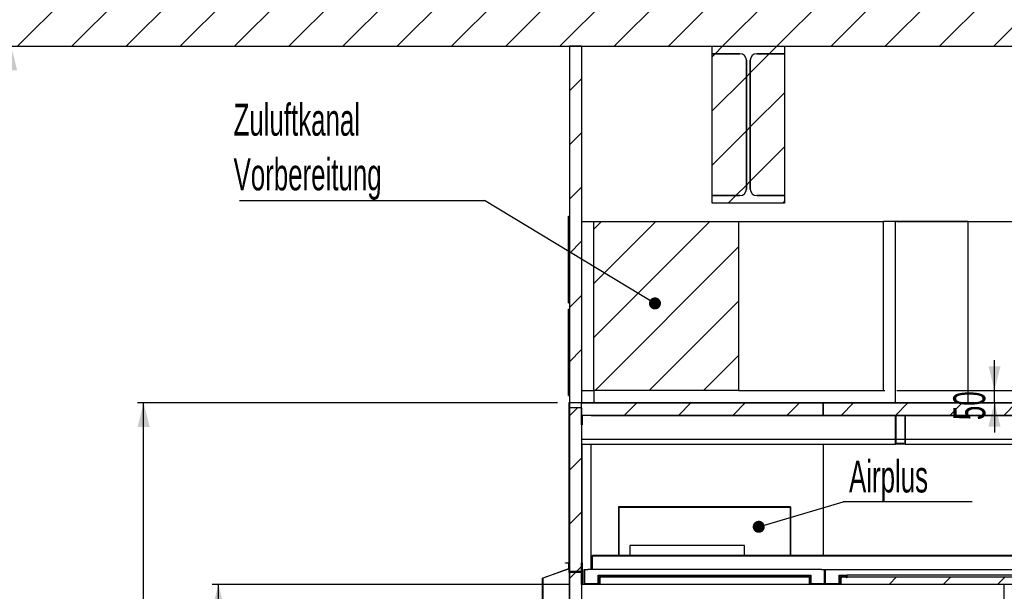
# Model space of a CAD drawing. Header units: millimetres. Extents: x 250 to 59450, y 0 to 41800.
# Tile 133 of 148: x 41256 to 45332, y 31805 to 34173. Entities that reach past the tile are written whole.
import ezdxf

# ---------------------------------------------------------------- set-up
doc = ezdxf.new("R2010")
doc.units = ezdxf.units.MM
doc.header["$LTSCALE"] = 50
doc.linetypes.add('CENTER', pattern=[10.16, 6.35, -1.27, 1.27, -1.27])
for name, color, linetype in [('MASS', 29, 'Continuous'), ('SCHNITT', 5, 'CENTER'), ('TEXT_1', 176, 'Continuous')]:
    doc.layers.add(name, color=color, linetype=linetype)
doc.styles.add('SLDTEXTSTYLE0', font='TXT', dxfattribs={"width": 0.605})
doc.dimstyles.new('SLDDIMSTYLE1', dxfattribs={"dimtxt": 0.18, "dimasz": 50, "dimexe": 0, "dimexo": 0.0625, "dimgap": 0, "dimtad": 0, "dimtih": 1, "dimtoh": 1, "dimdec": 0, "dimrnd": 1e-09, "dimzin": 0, "dimdsep": 46, "dimtxsty": 'Standard', "dimblk1": 'DOT', "dimblk2": 'DOT', "dimsah": 1, "dimcen": 0.09, "dimadec": 0, "dimazin": 0, "dimtfac": 50, "dimtdec": 0, "dimtofl": 0, "dimtmove": 0, "dimatfit": 3, "dimldrblk": 'DOT', "dimfxl": 1, "dimfrac": 2, "dimtolj": 1, "dimtzin": 0, "dimarcsym": 0})
doc.dimstyles.new('SLDDIMSTYLE2', dxfattribs={"dimtxt": 128.415934, "dimasz": 100, "dimexe": 0, "dimexo": 0.0625, "dimgap": 32.103984, "dimtad": 1, "dimdec": 1, "dimrnd": 1e-09, "dimzin": 12, "dimdsep": 46, "dimtxsty": 'SLDTEXTSTYLE0', "dimsah": 1, "dimcen": 0.09, "dimadec": 0, "dimazin": 3, "dimtfac": 1, "dimtdec": 1, "dimtofl": 0, "dimtmove": 0, "dimatfit": 3, "dimfxl": 1, "dimfrac": 2, "dimtolj": 1, "dimtzin": 12, "dimarcsym": 0})
doc.dimstyles.new('SLDDIMSTYLE3', dxfattribs={"dimtxt": 128.415934, "dimasz": 100, "dimexe": 0, "dimexo": 0.0625, "dimgap": 32.103984, "dimtad": 1, "dimdec": 1, "dimrnd": 1e-09, "dimzin": 12, "dimdsep": 46, "dimtxsty": 'SLDTEXTSTYLE0', "dimsah": 1, "dimcen": 0.09, "dimadec": 0, "dimazin": 3, "dimtfac": 1, "dimtdec": 1, "dimtmove": 0, "dimatfit": 0, "dimfxl": 1, "dimfrac": 2, "dimtolj": 1, "dimtzin": 12, "dimarcsym": 0})

# ---------------------------------------------------------------- blocks, each defined once
blk = doc.blocks.new('_D_64')
at = {"layer": 'MASS'}
for p, q in [((43532.4, 31833.2), (42053.4, 31833.2)), ((42078.4, 28733.2), (42078.4, 31833.2))]:
    blk.add_line(p, q, dxfattribs=at)
for points in [[(42078.4, 31833.2), (42053.4, 31733.2), (42103.4, 31733.2)], [(42078.4, 28733.2), (42103.4, 28833.2), (42053.4, 28833.2)]]:
    blk.add_solid(points, dxfattribs=at)
at = {"layer": 'MASS', "attachment_point": 1, "rotation": 90, "style": 'SLDTEXTSTYLE0'}
for s, insert, char_height in [('3100', (41907.9, 30689.8), 132.29), ('UK Filterdecke', (41907.9, 29484.5), 132.292)]:
    blk.add_mtext(s, dxfattribs=dict(at, insert=insert, char_height=char_height))
blk = doc.blocks.new('_D_65')
at = {"layer": 'MASS'}
for p, q in [((43482.4, 32585.2), (41744, 32585.2)), ((41769, 28733.2), (41769, 32585.2))]:
    blk.add_line(p, q, dxfattribs=at)
for points in [[(41769, 32585.2), (41744, 32485.2), (41794, 32485.2)], [(41769, 28733.2), (41794, 28833.2), (41744, 28833.2)]]:
    blk.add_solid(points, dxfattribs=at)
at = {"layer": 'MASS', "char_height": 132.29, "attachment_point": 1, "rotation": 90, "style": 'SLDTEXTSTYLE0'}
for s, insert in [('3852', (41598.4, 30914)), ('OK Kabine', (41598.4, 30012.4))]:
    blk.add_mtext(s, dxfattribs=dict(at, insert=insert))
blk = doc.blocks.new('_D_66')
at = {"layer": 'MASS'}
for p, q in [((44887.4, 33337.2), (46625.7, 33337.2)), ((46600.7, 32637.2), (46600.7, 33337.2)), ((44887.4, 32637.2), (46625.7, 32637.2))]:
    blk.add_line(p, q, dxfattribs=at)
for points in [[(46600.7, 33337.2), (46575.7, 33237.2), (46625.7, 33237.2)], [(46600.7, 32637.2), (46625.7, 32737.2), (46575.7, 32737.2)]]:
    blk.add_solid(points, dxfattribs=at)
at = {"layer": 'MASS', "insert": (46430.2, 32840.2), "char_height": 132.29, "attachment_point": 1, "rotation": 90, "style": 'SLDTEXTSTYLE0'}
blk.add_mtext('700', dxfattribs=at)
blk = doc.blocks.new('_D_67')
at = {"layer": 'MASS'}
for p, q in [((45291.7, 32637.2), (45291.7, 32762.2)), ((44887.4, 32637.2), (45316.7, 32637.2)), ((45291.7, 32587.2), (45291.7, 32637.2)), ((45291.7, 32587.2), (45291.7, 32462.2))]:
    blk.add_line(p, q, dxfattribs=at)
for points in [[(45291.7, 32637.2), (45316.7, 32737.2), (45266.7, 32737.2)], [(45291.7, 32587.2), (45266.7, 32487.2), (45316.7, 32487.2)]]:
    blk.add_solid(points, dxfattribs=at)
at = {"layer": 'MASS', "insert": (45121.2, 32514.2), "char_height": 132.29, "attachment_point": 1, "rotation": 90, "style": 'SLDTEXTSTYLE0'}
blk.add_mtext('50', dxfattribs=at)
blk = doc.blocks.new('_D_68')
at = {"layer": 'MASS'}
blk.add_line((41220.3, 34063.2), (41220.3, 28733.2), dxfattribs=at)
for points in [[(41220.3, 34063.2), (41195.3, 33963.2), (41245.3, 33963.2)], [(41220.3, 28733.2), (41245.3, 28833.2), (41195.3, 28833.2)]]:
    blk.add_solid(points, dxfattribs=at)
at = {"layer": 'MASS', "insert": (41049.8, 31202.2), "char_height": 132.29, "attachment_point": 1, "rotation": 90, "style": 'SLDTEXTSTYLE0'}
blk.add_mtext('5330', dxfattribs=at)
blk = doc.blocks.new('SW_NOTE_0_46')
at = {"layer": 'TEXT_1', "color": 0}
blk.add_line((-1014.5, 0), (0, 0), dxfattribs=at)
at = {"layer": 'TEXT_1', "color": 0, "char_height": 132.292, "attachment_point": 1, "style": 'SLDTEXTSTYLE0'}
for s, insert in [('Zuluftkanal', (-1039.2, 401.5)), ('Vorbereitung', (-1039.2, 175.1))]:
    blk.add_mtext(s, dxfattribs=dict(at, insert=insert))
blk = doc.blocks.new('_Dot')
at = {"color": 0, "linetype": 'ByBlock', "lineweight": -2}
blk.add_line((-0.5, 0), (-1, 0), dxfattribs=at)
at = {"color": 0, "linetype": 'ByBlock', "const_width": 0.5}
blk.add_lwpolyline([(-0.25, 0, 1), (0.25, 0, 1)], format="xyb", close=True, dxfattribs=at)
blk = doc.blocks.new('SW_NOTE_0_57')
at = {"layer": 'TEXT_1', "color": 0}
blk.add_line((533.8, 0), (0, 0), dxfattribs=at)
at = {"layer": 'TEXT_1', "color": 0, "insert": (24.1, 171.4), "char_height": 132.29, "attachment_point": 1, "style": 'SLDTEXTSTYLE0'}
blk.add_mtext('Airplus', dxfattribs=at)

msp = doc.modelspace()

# ---------------------------------------------------------------- hatches: boundary and pattern name
at = {"linetype": 'Continuous', "lineweight": 18}
h = msp.add_hatch(dxfattribs=at)
h.set_pattern_fill('ANSI31', scale=50, style=0)
h.paths.add_polyline_path([(27887.36, 34063.17), (51132.36, 34063.17), (51132.36, 34283.17), (27887.36, 34283.17)], flags=0)
h = msp.add_hatch(dxfattribs=at)
h.set_pattern_fill('ANSI31', scale=50, style=0)
edge = h.paths.add_edge_path(flags=0)
edge.add_arc((44237.36, 34005.17), 27, 0, 90, ccw=False)
edge.add_line((44264.36, 34005.17), (44264.36, 33471.17))
edge.add_arc((44237.36, 33471.17), 27, 270, 360, ccw=False)
edge.add_line((44237.36, 33444.17), (44122.36, 33444.17))
edge.add_line((44122.36, 33444.17), (44122.36, 33413.17))
edge.add_line((44122.36, 33413.17), (44422.36, 33413.17))
edge.add_line((44422.36, 33413.17), (44422.36, 33444.17))
edge.add_line((44422.36, 33444.17), (44307.36, 33444.17))
edge.add_arc((44307.36, 33471.17), 27, 180, 270, ccw=False)
edge.add_line((44280.36, 33471.17), (44280.36, 34005.17))
edge.add_arc((44307.36, 34005.17), 27, 90, 180, ccw=False)
edge.add_line((44307.36, 34032.17), (44422.36, 34032.17))
edge.add_line((44422.36, 34032.17), (44422.36, 34063.17))
edge.add_line((44422.36, 34063.17), (44122.36, 34063.17))
edge.add_line((44122.36, 34063.17), (44122.36, 34032.17))
edge.add_line((44122.36, 34032.17), (44237.36, 34032.17))
h = msp.add_hatch(dxfattribs=at)
h.set_pattern_fill('ANSI31', scale=50, style=0)
edge = h.paths.add_edge_path(flags=0)
edge.add_arc((44237.36, 34005.17), 27, 0, 90)
edge.add_line((44237.36, 34032.17), (44122.36, 34032.17))
edge.add_line((44122.36, 34032.17), (44122.36, 33444.17))
edge.add_line((44122.36, 33444.17), (44237.36, 33444.17))
edge.add_arc((44237.36, 33471.17), 27, 270, 360)
edge.add_line((44264.36, 33471.17), (44264.36, 34005.17))
h = msp.add_hatch(dxfattribs=at)
h.set_pattern_fill('ANSI31', scale=50, style=0)
edge = h.paths.add_edge_path(flags=0)
edge.add_line((44307.36, 33444.17), (44422.36, 33444.17))
edge.add_line((44422.36, 33444.17), (44422.36, 34032.17))
edge.add_line((44422.36, 34032.17), (44307.36, 34032.17))
edge.add_arc((44307.36, 34005.17), 27, 90, 180)
edge.add_line((44280.36, 34005.17), (44280.36, 33471.17))
edge.add_arc((44307.36, 33471.17), 27, 180, 270)
at = {"layer": 'SCHNITT', "linetype": 'Continuous', "lineweight": 18}
h = msp.add_hatch(dxfattribs=at)
h.set_pattern_fill('ANSI31', color=256, scale=50, style=0)
h.paths.add_polyline_path([(43582.36, 32587.17), (43582.36, 34063.17), (43532.36, 34063.17), (43532.36, 32587.17)], flags=0)
h = msp.add_hatch(dxfattribs=at)
h.set_pattern_fill('ANSI31', color=256, scale=50, angle=3e-322, style=0)
h.paths.add_polyline_path([(43632.36, 33337.17), (43632.36, 32637.17), (44232.36, 32637.17), (44232.36, 33337.17)], flags=0)
h = msp.add_hatch(dxfattribs=at)
h.set_pattern_fill('ANSI31', color=256, scale=50, angle=3e-322, style=0)
h.paths.add_polyline_path([(43530.36, 32587.17), (43530.36, 32495.17), (43532.36, 32495.17), (43532.36, 32585.17), (43622.36, 32585.17), (43622.36, 32587.17)], flags=0)
h = msp.add_hatch(dxfattribs=at)
h.set_pattern_fill('ANSI31', color=256, scale=50, angle=3e-322, style=0)
h.paths.add_polyline_path([(44582.36, 32585.17), (43582.36, 32585.17), (43582.36, 32535.17), (44582.36, 32535.17)], flags=0)
h = msp.add_hatch(dxfattribs=at)
h.set_pattern_fill('ANSI31', color=256, scale=50, angle=3e-322, style=0)
h.paths.add_polyline_path([(45582.36, 32585.17), (44582.36, 32585.17), (44582.36, 32535.17), (45582.36, 32535.17)], flags=0)
h = msp.add_hatch(dxfattribs=at)
h.set_pattern_fill('ANSI31', color=256, scale=50, angle=3e-322, style=0)
h.paths.add_polyline_path([(43582.36, 32565.17), (43532.36, 32565.17), (43532.36, 31888.17), (43582.36, 31888.17)], flags=0)
h = msp.add_hatch(dxfattribs=at)
h.set_pattern_fill('ANSI31', color=256, scale=50, angle=3e-322, style=0)
h.paths.add_polyline_path([(43582.36, 32535.17), (43582.36, 32495.17), (43584.36, 32495.17), (43584.36, 32533.17), (43622.36, 32533.17), (43622.36, 32535.17)], flags=0)
h = msp.add_hatch(dxfattribs=at)
h.set_pattern_fill('ANSI31', color=256, scale=50, angle=3e-322, style=0)
h.paths.add_polyline_path([(44882.36, 32535.17), (44882.36, 32415.17), (44922.36, 32415.17), (44922.36, 32535.17)], flags=0)
h.paths.add_polyline_path([(44920.36, 32417.17), (44884.36, 32417.17), (44884.36, 32533.17), (44920.36, 32533.17)], flags=0)
h = msp.add_hatch(dxfattribs=at)
h.set_pattern_fill('ANSI31', color=256, scale=50, angle=3e-322, style=0)
h.paths.add_polyline_path([(43515.36, 31923.17), (43515.36, 31921.67), (43528.86, 31921.67), (43528.86, 31899.22), (43420.36, 31859.73), (43420.36, 31769.73), (43440.36, 31769.73), (43440.36, 31771.23), (43421.86, 31771.23), (43421.86, 31858.68), (43530.36, 31898.17), (43530.36, 31923.17)], flags=0)
h = msp.add_hatch(dxfattribs=at)
h.set_pattern_fill('ANSI31', color=256, scale=50, angle=3e-322, style=0)
h.paths.add_polyline_path([(43530.36, 31923.17), (43530.36, 31883.17), (43584.36, 31883.17), (43584.36, 31923.17), (43582.36, 31923.17), (43582.36, 31885.17), (43532.36, 31885.17), (43532.36, 31923.17)], flags=0)
h = msp.add_hatch(dxfattribs=at)
h.set_pattern_fill('ANSI31', color=256, scale=50, angle=3e-322, style=0)
h.paths.add_polyline_path([(43582.36, 31733.17), (43582.36, 31883.17), (43532.36, 31883.17), (43532.36, 31733.17)], flags=0)
h = msp.add_hatch(dxfattribs=at)
h.set_pattern_fill('ANSI31', color=256, scale=50, angle=3e-322, style=0)
h.paths.add_polyline_path([(43582.36, 31833.17), (43627.36, 31833.17), (43627.36, 31835.17), (43584.36, 31835.17), (43584.36, 31883.17), (43582.36, 31883.17)], flags=0)
h = msp.add_hatch(dxfattribs=at)
h.set_pattern_fill('ANSI31', color=256, scale=50, angle=3e-322, style=0)
h.paths.add_polyline_path([(43592.86, 31895.17), (43592.86, 31835.17), (43652.86, 31835.17), (43652.86, 31869.67), (44529.86, 31869.67), (44529.86, 31835.17), (44589.86, 31835.17), (44589.86, 31895.17), (44574.86, 31895.17), (44574.86, 31893.67), (44588.36, 31893.67), (44588.36, 31836.67), (44531.36, 31836.67), (44531.36, 31871.17), (43651.36, 31871.17), (43651.36, 31836.67), (43594.36, 31836.67), (43594.36, 31893.67), (43607.86, 31893.67), (43607.86, 31895.17)], flags=0)
h = msp.add_hatch(dxfattribs=at)
h.set_pattern_fill('ANSI31', color=256, scale=50, angle=3e-322, style=0)
h.paths.add_polyline_path([(44604.86, 31893.67), (44604.86, 31895.17), (44589.86, 31895.17), (44589.86, 31835.17), (44649.86, 31835.17), (44649.86, 31869.67), (44678.36, 31869.67), (44678.36, 31860.17), (44679.86, 31860.17), (44679.86, 31871.17), (44648.36, 31871.17), (44648.36, 31836.67), (44591.36, 31836.67), (44591.36, 31893.67)], flags=0)
h = msp.add_hatch(dxfattribs=at)
h.set_pattern_fill('ANSI31', color=256, scale=50, angle=3e-322, style=0)
h.paths.add_polyline_path([(45521.86, 31865.17), (44654.86, 31865.17), (44654.86, 31835.17), (45521.86, 31835.17)], flags=0)

# ---------------------------------------------------------------- linework, layer by layer
at = {"color": 250, "linetype": 'Continuous', "lineweight": 25, "true_color": 0x404040}
for p, q in [((27887.36, 34063.17), (51132.36, 34063.17)), ((44122.36, 34032.17), (44122.36, 34063.17)), ((44122.36, 34063.17), (44422.36, 34063.17)), ((44422.36, 34063.17), (44422.36, 34032.17)), ((44237.36, 34032.17), (44122.36, 34032.17)), ((44122.36, 33444.17), (44122.36, 34032.17)), ((44122.36, 34032.17), (44237.36, 34032.17)), ((44264.36, 33471.17), (44264.36, 34005.17)), ((44264.36, 34005.17), (44264.36, 33471.17)), ((44280.36, 33471.17), (44280.36, 34005.17)), ((44280.36, 34005.17), (44280.36, 33471.17)), ((44307.36, 34032.17), (44422.36, 34032.17)), ((44422.36, 34032.17), (44307.36, 34032.17)), ((44422.36, 34032.17), (44422.36, 33444.17)), ((44122.36, 33413.17), (44122.36, 33444.17)), ((44122.36, 33444.17), (44237.36, 33444.17)), ((44237.36, 33444.17), (44122.36, 33444.17)), ((44422.36, 33444.17), (44307.36, 33444.17)), ((44307.36, 33444.17), (44422.36, 33444.17)), ((44422.36, 33444.17), (44422.36, 33413.17)), ((44422.36, 33413.17), (44122.36, 33413.17))]:
    msp.add_line(p, q, dxfattribs=at)
at = {"color": 7, "linetype": 'Continuous', "lineweight": 25}
for p, q in [((43582.36, 34063.17), (43532.36, 34063.17)), ((43532.36, 34063.17), (43532.36, 32587.17)), ((43582.36, 34063.17), (43582.36, 32587.17)), ((43530.36, 32587.17), (43622.36, 32587.17)), ((43530.36, 32495.17), (43530.36, 32587.17)), ((43532.36, 32587.17), (43582.36, 32587.17)), ((43622.36, 32585.17), (43532.36, 32585.17)), ((43532.36, 32585.17), (43532.36, 32495.17)), ((43582.36, 32535.17), (43582.36, 32585.17)), ((43582.36, 32585.17), (44582.36, 32585.17)), ((43622.36, 32587.17), (48422.36, 32587.17)), ((43622.36, 32587.17), (43622.36, 32585.17)), ((44582.36, 32585.17), (44582.36, 32535.17)), ((44582.36, 32585.17), (45582.36, 32585.17)), ((44582.36, 32535.17), (44582.36, 32585.17)), ((43582.36, 32565.17), (43532.36, 32565.17)), ((43532.36, 32565.17), (43532.36, 31888.17)), ((43582.36, 32565.17), (43582.36, 31888.17)), ((43582.36, 32535.17), (44582.36, 32535.17)), ((43582.36, 32535.17), (43622.36, 32535.17)), ((43582.36, 32495.17), (43582.36, 32535.17)), ((43622.36, 32533.17), (43584.36, 32533.17)), ((43584.36, 32533.17), (43584.36, 32495.17)), ((43622.36, 32535.17), (43622.36, 32533.17)), ((43622.36, 32533.17), (44882.36, 32533.17)), ((44582.36, 32535.17), (45582.36, 32535.17)), ((44882.36, 32535.17), (44922.36, 32535.17)), ((44882.36, 32415.17), (44882.36, 32535.17)), ((44884.36, 32533.17), (44920.36, 32533.17)), ((44884.36, 32417.17), (44884.36, 32533.17)), ((44920.36, 32533.17), (44920.36, 32417.17)), ((44922.36, 32535.17), (44922.36, 32415.17)), ((44922.36, 32533.17), (47732.36, 32533.17)), ((43532.36, 32495.17), (43530.36, 32495.17)), ((43530.36, 31923.17), (43530.36, 32495.17)), ((43584.36, 32495.17), (43582.36, 32495.17)), ((43582.36, 32435.17), (44882.36, 32435.17)), ((43582.36, 32415.17), (44882.36, 32415.17)), ((43584.36, 31923.17), (43584.36, 32415.17)), ((43622.36, 31895.17), (43622.36, 32415.17)), ((44582.36, 32415.17), (44582.36, 31953.17)), ((44582.36, 32415.17), (44582.36, 31953.17)), ((44922.36, 32415.17), (44882.36, 32415.17)), ((44884.36, 32435.17), (44920.36, 32435.17)), ((44920.36, 32417.17), (44884.36, 32417.17)), ((44922.36, 32435.17), (47732.36, 32435.17)), ((44922.36, 32415.17), (47732.36, 32415.17)), ((43734.86, 32155.17), (44446.86, 32155.17)), ((43734.86, 32155.17), (43734.86, 31953.17)), ((43734.86, 32155.17), (43734.86, 31953.17)), ((44446.86, 32155.17), (43734.86, 32155.17)), ((43735.86, 32154.17), (44445.86, 32154.17)), ((43735.86, 32154.17), (43735.86, 31953.17)), ((43735.86, 32154.17), (43735.86, 31953.17)), ((44445.86, 32154.17), (43735.86, 32154.17)), ((44445.86, 32154.17), (44445.86, 31953.17)), ((44445.86, 32154.17), (44445.86, 31953.17)), ((44446.86, 32155.17), (44446.86, 31953.17)), ((44446.86, 32155.17), (44446.86, 31953.17)), ((43781.36, 31995.17), (43781.36, 31953.17)), ((44256.36, 31995.17), (43781.36, 31995.17)), ((44256.36, 31953.17), (44256.36, 31995.17)), ((43515.36, 31923.17), (43530.36, 31923.17)), ((43515.36, 31921.67), (43515.36, 31923.17)), ((43528.86, 31921.67), (43515.36, 31921.67)), ((43528.86, 31899.22), (43528.86, 31921.67)), ((43530.36, 31923.17), (43532.36, 31923.17)), ((43530.36, 31883.17), (43530.36, 31923.17)), ((43530.36, 31923.17), (43530.36, 31898.17)), ((43532.36, 31923.17), (43532.36, 31885.17)), ((43582.36, 31885.17), (43582.36, 31923.17)), ((43582.36, 31923.17), (43584.36, 31923.17)), ((43584.36, 31923.17), (43584.36, 31883.17)), ((50537.36, 31953.17), (43627.36, 31953.17)), ((43627.36, 31951.17), (43627.36, 31953.17)), ((50537.36, 31951.17), (43627.36, 31951.17)), ((43627.36, 31895.17), (43627.36, 31951.17)), ((43420.36, 31859.73), (43528.86, 31899.22)), ((43530.36, 31898.17), (43421.86, 31858.68)), ((43584.36, 31883.17), (43530.36, 31883.17)), ((43530.36, 31883.17), (43530.36, 31769.73)), ((43532.36, 31888.17), (43582.36, 31888.17)), ((43532.36, 31885.17), (43582.36, 31885.17)), ((43532.36, 31883.17), (43532.36, 31733.17)), ((43582.36, 31883.17), (43532.36, 31883.17)), ((43582.36, 31833.17), (43582.36, 31883.17)), ((43582.36, 31883.17), (43584.36, 31883.17)), ((43582.36, 31883.17), (43582.36, 31733.17)), ((43584.36, 31883.17), (43584.36, 31835.17)), ((43591.86, 31895.17), (43591.86, 31835.17)), ((43591.86, 31895.17), (43592.86, 31895.17)), ((43592.86, 31835.17), (43592.86, 31895.17)), ((43592.86, 31895.17), (43607.86, 31895.17)), ((43607.86, 31893.67), (43594.36, 31893.67)), ((43594.36, 31893.67), (43594.36, 31836.67)), ((43607.86, 31895.17), (43607.86, 31893.67)), ((44574.86, 31895.17), (43607.86, 31895.17)), ((44574.86, 31895.17), (44589.86, 31895.17)), ((44574.86, 31893.67), (44574.86, 31895.17)), ((44588.36, 31893.67), (44574.86, 31893.67)), ((44588.36, 31836.67), (44588.36, 31893.67)), ((44589.86, 31895.17), (44589.86, 31835.17)), ((44589.86, 31835.17), (44589.86, 31895.17)), ((44589.86, 31895.17), (44604.86, 31895.17)), ((44591.36, 31893.67), (44591.36, 31836.67)), ((44604.86, 31893.67), (44591.36, 31893.67)), ((44604.86, 31895.17), (44604.86, 31893.67)), ((44604.86, 31895.17), (45571.86, 31895.17)), ((43420.36, 31769.73), (43420.36, 31859.73)), ((43421.86, 31858.68), (43421.86, 31771.23)), ((43651.36, 31871.17), (44531.36, 31871.17)), ((43651.36, 31836.67), (43651.36, 31871.17)), ((44529.86, 31869.67), (43652.86, 31869.67)), ((43652.86, 31869.67), (43652.86, 31835.17)), ((43657.86, 31865.17), (43657.86, 31835.17)), ((43657.86, 31865.17), (44524.86, 31865.17)), ((43681.36, 31869.67), (43681.36, 31865.17)), ((44501.36, 31869.67), (44501.36, 31865.17)), ((44524.86, 31865.17), (44524.86, 31835.17)), ((44529.86, 31835.17), (44529.86, 31869.67)), ((44531.36, 31871.17), (44531.36, 31836.67)), ((44648.36, 31836.67), (44648.36, 31871.17)), ((44648.36, 31871.17), (44679.86, 31871.17)), ((44649.86, 31869.67), (44649.86, 31835.17)), ((44678.36, 31869.67), (44649.86, 31869.67)), ((44654.86, 31865.17), (44654.86, 31835.17)), ((44654.86, 31865.17), (45521.86, 31865.17)), ((44678.36, 31860.17), (44678.36, 31869.67)), ((44679.86, 31860.17), (44678.36, 31860.17)), ((44679.86, 31871.17), (44679.86, 31860.17)), ((45496.86, 31871.17), (44679.86, 31871.17)), ((43627.36, 31833.17), (43582.36, 31833.17)), ((43584.36, 31835.17), (43627.36, 31835.17)), ((43652.86, 31835.17), (43592.86, 31835.17)), ((43594.36, 31836.67), (43651.36, 31836.67)), ((43627.36, 31835.17), (43627.36, 31833.17)), ((50537.36, 31833.17), (43627.36, 31833.17)), ((43652.86, 31835.17), (43657.86, 31835.17)), ((43657.86, 31835.17), (44524.86, 31835.17)), ((44524.86, 31835.17), (44529.86, 31835.17)), ((44589.86, 31835.17), (44529.86, 31835.17)), ((44531.36, 31836.67), (44588.36, 31836.67)), ((44649.86, 31835.17), (44589.86, 31835.17)), ((44591.36, 31836.67), (44648.36, 31836.67)), ((44654.86, 31835.17), (44649.86, 31835.17)), ((44654.86, 31835.17), (45521.86, 31835.17)), ((45332.36, 31831.24), (45332.36, 31833.17)), ((45332.36, 31831.24), (45332.36, 31833.17)), ((45332.36, 31407.19), (45332.36, 31831.24)), ((45332.36, 31407.19), (45332.36, 31831.24))]:
    msp.add_line(p, q, dxfattribs=at)
at = {"color": 36, "linetype": 'Continuous', "lineweight": 25, "true_color": 0x7c3c04}
for p, q in [((43527.36, 33000.67), (43527.36, 33358.67)), ((43527.36, 33358.67), (43532.36, 33358.67)), ((43582.36, 33337.17), (43632.36, 33337.17)), ((43632.36, 33337.17), (44232.36, 33337.17)), ((43632.36, 32637.17), (43632.36, 33337.17)), ((44232.36, 33337.17), (44232.36, 32637.17)), ((44232.36, 33337.17), (44832.36, 33337.17)), ((44837.36, 33337.17), (44832.36, 33337.17)), ((44832.36, 32637.17), (44832.36, 33337.17)), ((44882.36, 33337.17), (44837.36, 33337.17)), ((44882.36, 32587.17), (44882.36, 33337.17)), ((45182.36, 33337.17), (44882.36, 33337.17)), ((44882.36, 32587.17), (44882.36, 33337.17)), ((45182.36, 32587.17), (45182.36, 33337.17)), ((45182.36, 33337.17), (46262.36, 33337.17)), ((45182.36, 32587.17), (45182.36, 33337.17)), ((43527.36, 33000.67), (43532.36, 33000.67)), ((43527.36, 32973.67), (43532.36, 32973.67)), ((43527.36, 32615.67), (43527.36, 32973.67)), ((43527.36, 32615.67), (43532.36, 32615.67)), ((43582.36, 32637.17), (43632.36, 32637.17)), ((44232.36, 32637.17), (43632.36, 32637.17)), ((43632.36, 32637.17), (43632.36, 32587.17)), ((44232.36, 32637.17), (44832.36, 32637.17)), ((44832.36, 32637.17), (44837.36, 32637.17))]:
    msp.add_line(p, q, dxfattribs=at)
at = {"color": 250, "linetype": 'Continuous', "lineweight": 25, "true_color": 0x404040}
for centre, start, end in [((44237.36, 34005.17), 0, 90), ((44237.36, 34005.17), 0, 90), ((44307.36, 34005.17), 90, 180), ((44307.36, 34005.17), 90, 180), ((44237.36, 33471.17), 270, 0), ((44237.36, 33471.17), 270, 0), ((44307.36, 33471.17), 180, 270), ((44307.36, 33471.17), 180, 270)]:
    msp.add_arc(centre, 27, start, end, dxfattribs=at)

# ---------------------------------------------------------------- block references
at = {"layer": 'TEXT_1'}
for name, p in [('SW_NOTE_0_46', (43180.54, 33423.39)), ('SW_NOTE_0_57', (44665.43, 32175.33))]:
    msp.add_blockref(name, p, dxfattribs=at)

# ---------------------------------------------------------------- dimensions: what is measured, and where the dimension line sits
at = {"layer": 'MASS'}
for base, p1, p2, dimstyle, picture, middle in [((41220.28, 28733.17), (27887.36, 34063.17), (50732.36, 28733.17), 'SLDDIMSTYLE2', '_D_68', (41220.28, 31398.17)), ((46600.74, 33337.17), (44837.36, 32637.17), (44837.36, 33337.17), 'SLDDIMSTYLE2', '_D_66', (46600.74, 32987.17)), ((45291.74, 32637.17), (43530.36, 32587.17), (44837.36, 32637.17), 'SLDDIMSTYLE3', '_D_67', (45291.74, 32612.17))]:
    dim = msp.add_linear_dim(base=base, p1=p1, p2=p2, angle=90, dimstyle=dimstyle, dxfattribs=at)
    dim.commit()
    dim.dimension.update_dxf_attribs({"geometry": picture, "text_midpoint": middle, "dimtype": 160})
for base, p2, text, picture, middle in [((41768.97, 32585.17), (43532.36, 32585.17), 'OK Kabine <>', '_D_65', (41768.97, 30659.17)), ((42078.4, 31833.17), (43582.36, 31833.17), 'UK Filterdecke <>', '_D_64', (42078.4, 30283.17))]:
    dim = msp.add_linear_dim(base=base, p1=(50732.36, 28733.17), p2=p2, angle=90, text=text, dimstyle='SLDDIMSTYLE2', dxfattribs=at)
    dim.commit()
    dim.dimension.update_dxf_attribs({"geometry": picture, "text_midpoint": middle, "dimtype": 160})

# ---------------------------------------------------------------- leaders
at = {"layer": 'TEXT_1'}
for points in [[(43886, 32997.62), (43180.54, 33423.39)], [(44315.61, 32072.14), (44665.43, 32175.33)]]:
    msp.add_leader(points, dimstyle='SLDDIMSTYLE1', dxfattribs=at)

doc.saveas('drawing.dxf')
